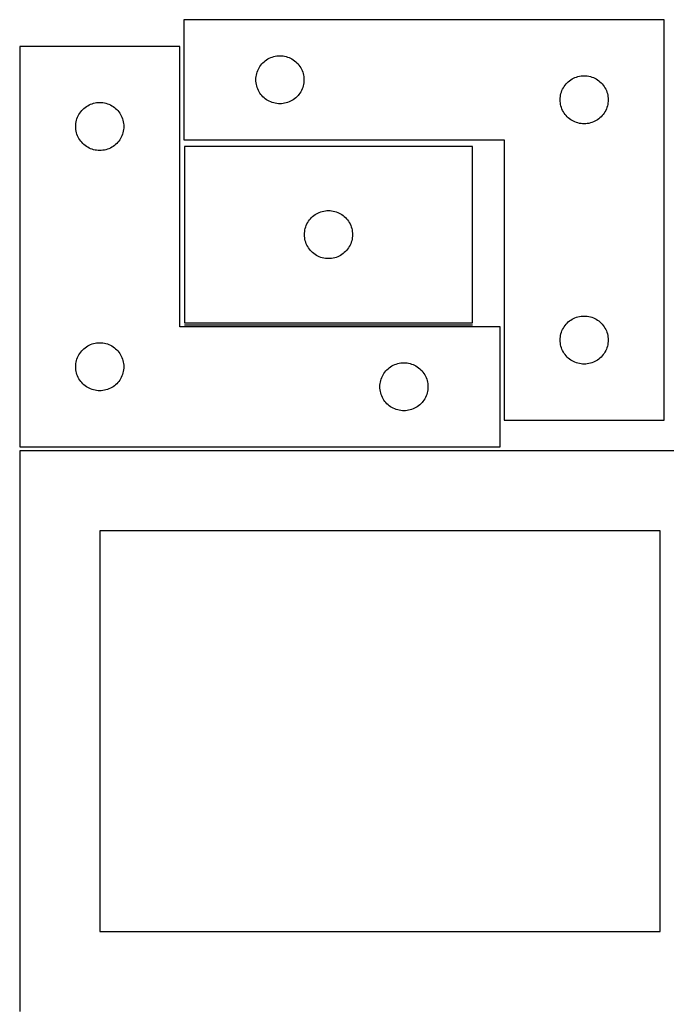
# Model space of a CAD drawing. Header units: millimetres. Extents: x 7 to 1243, y 7 to 2493.
# Tile 9 of 16: x 7 to 249, y 2124 to 2493. Entities that reach past the tile are written whole.
import ezdxf

# ---------------------------------------------------------------- set-up
doc = ezdxf.new("R2010")
doc.units = ezdxf.units.MM
doc.layers.add('COMMON', color=5, linetype='CONTINUOUS', true_color=0x0000ff)
doc.layers.add('CUT', color=7, linetype='CONTINUOUS', true_color=0x000000)

msp = doc.modelspace()

# ---------------------------------------------------------------- linework, layer by layer
at = {"layer": 'COMMON'}
msp.add_line((68.244719, 2379.001496), (176.244719, 2379.001496), dxfattribs=at)
at = {"layer": 'CUT'}
for p, q in [((248.051967, 2493.251988), (68.051967, 2493.251988)), ((68.051967, 2493.251988), (68.051967, 2448.251988)), ((248.051967, 2343.251988), (248.051967, 2493.251988)), ((66.520965, 2483.251496), (6.520965, 2483.251496)), ((6.520965, 2483.251496), (6.520965, 2333.251496)), ((66.520965, 2378.251496), (66.520965, 2483.251496)), ((99.051835, 2478.235215), (99.551967, 2478.546217)), ((99.551967, 2478.546217), (100.071369, 2478.823843)), ((100.071369, 2478.823843), (100.607817, 2479.066904)), ((100.607817, 2479.066904), (101.159012, 2479.274359)), ((101.159012, 2479.274359), (101.722596, 2479.44532)), ((101.722596, 2479.44532), (102.296155, 2479.579056)), ((102.296155, 2479.579056), (102.877232, 2479.674992)), ((102.877232, 2479.674992), (103.463339, 2479.732718)), ((103.463339, 2479.732718), (104.051967, 2479.751988)), ((104.051967, 2479.751988), (104.640596, 2479.732718)), ((104.640596, 2479.732718), (105.226703, 2479.674992)), ((105.226703, 2479.674992), (105.80778, 2479.579056)), ((105.80778, 2479.579056), (106.381339, 2479.44532)), ((106.381339, 2479.44532), (106.944923, 2479.274359)), ((106.944923, 2479.274359), (107.496118, 2479.066904)), ((107.496118, 2479.066904), (108.032566, 2478.823843)), ((108.032566, 2478.823843), (108.551967, 2478.546217)), ((108.551967, 2478.546217), (109.0521, 2478.235215)), ((95.980113, 2474.732586), (96.257739, 2475.251988)), ((96.257739, 2475.251988), (96.568741, 2475.75212)), ((96.568741, 2475.75212), (96.911787, 2476.230841)), ((96.911787, 2476.230841), (97.285409, 2476.6861)), ((97.285409, 2476.6861), (97.688006, 2477.115949)), ((97.688006, 2477.115949), (98.117855, 2477.518546)), ((98.117855, 2477.518546), (98.573115, 2477.892168)), ((98.573115, 2477.892168), (99.051835, 2478.235215)), ((109.0521, 2478.235215), (109.53082, 2477.892168)), ((109.53082, 2477.892168), (109.98608, 2477.518546)), ((109.98608, 2477.518546), (110.415928, 2477.115949)), ((110.415928, 2477.115949), (110.818526, 2476.6861)), ((110.818526, 2476.6861), (111.192147, 2476.230841)), ((111.192147, 2476.230841), (111.535194, 2475.75212)), ((111.535194, 2475.75212), (111.846196, 2475.251988)), ((111.846196, 2475.251988), (112.123822, 2474.732586)), ((95.051967, 2470.751988), (95.071237, 2471.340616)), ((95.071237, 2471.340616), (95.128964, 2471.926724)), ((95.128964, 2471.926724), (95.2249, 2472.507801)), ((95.2249, 2472.507801), (95.358635, 2473.081359)), ((95.358635, 2473.081359), (95.529596, 2473.644943)), ((95.529596, 2473.644943), (95.737052, 2474.196139)), ((95.737052, 2474.196139), (95.980113, 2474.732586)), ((112.123822, 2474.732586), (112.366883, 2474.196139)), ((112.366883, 2474.196139), (112.574339, 2473.644943)), ((112.574339, 2473.644943), (112.7453, 2473.081359)), ((112.7453, 2473.081359), (112.879035, 2472.507801)), ((112.879035, 2472.507801), (112.974971, 2471.926724)), ((112.974971, 2471.926724), (113.032698, 2471.340616)), ((113.032698, 2471.340616), (113.051967, 2470.751988)), ((213.551967, 2471.046217), (214.071369, 2471.323843)), ((214.071369, 2471.323843), (214.607817, 2471.566904)), ((214.607817, 2471.566904), (215.159012, 2471.774359)), ((215.159012, 2471.774359), (215.722596, 2471.94532)), ((215.722596, 2471.94532), (216.296155, 2472.079056)), ((216.296155, 2472.079056), (216.877232, 2472.174992)), ((216.877232, 2472.174992), (217.463339, 2472.232718)), ((217.463339, 2472.232718), (218.051967, 2472.251988)), ((218.051967, 2472.251988), (218.640596, 2472.232718)), ((218.640596, 2472.232718), (219.226703, 2472.174992)), ((219.226703, 2472.174992), (219.80778, 2472.079056)), ((219.80778, 2472.079056), (220.381339, 2471.94532)), ((220.381339, 2471.94532), (220.944923, 2471.774359)), ((220.944923, 2471.774359), (221.496118, 2471.566904)), ((221.496118, 2471.566904), (222.032566, 2471.323843)), ((222.032566, 2471.323843), (222.551967, 2471.046217)), ((95.071237, 2470.16336), (95.051967, 2470.751988)), ((95.128964, 2469.577252), (95.071237, 2470.16336)), ((95.2249, 2468.996175), (95.128964, 2469.577252)), ((95.358635, 2468.422617), (95.2249, 2468.996175)), ((95.529596, 2467.859033), (95.358635, 2468.422617)), ((95.737052, 2467.307837), (95.529596, 2467.859033)), ((112.574339, 2467.859033), (112.366883, 2467.307837)), ((112.7453, 2468.422617), (112.574339, 2467.859033)), ((112.879035, 2468.996175), (112.7453, 2468.422617)), ((112.974971, 2469.577252), (112.879035, 2468.996175)), ((113.032698, 2470.16336), (112.974971, 2469.577252)), ((113.051967, 2470.751988), (113.032698, 2470.16336)), ((209.980113, 2467.232586), (210.257739, 2467.751988)), ((210.257739, 2467.751988), (210.568741, 2468.25212)), ((210.568741, 2468.25212), (210.911787, 2468.730841)), ((210.911787, 2468.730841), (211.285409, 2469.1861)), ((211.285409, 2469.1861), (211.688006, 2469.615949)), ((211.688006, 2469.615949), (212.117855, 2470.018546)), ((212.117855, 2470.018546), (212.573115, 2470.392168)), ((212.573115, 2470.392168), (213.051835, 2470.735215)), ((213.051835, 2470.735215), (213.551967, 2471.046217)), ((222.551967, 2471.046217), (223.0521, 2470.735215)), ((223.0521, 2470.735215), (223.53082, 2470.392168)), ((223.53082, 2470.392168), (223.98608, 2470.018546)), ((223.98608, 2470.018546), (224.415928, 2469.615949)), ((224.415928, 2469.615949), (224.818526, 2469.1861)), ((224.818526, 2469.1861), (225.192147, 2468.730841)), ((225.192147, 2468.730841), (225.535194, 2468.25212)), ((225.535194, 2468.25212), (225.846196, 2467.751988)), ((225.846196, 2467.751988), (226.123822, 2467.232586)), ((95.980113, 2466.77139), (95.737052, 2467.307837)), ((96.257739, 2466.251988), (95.980113, 2466.77139)), ((96.568741, 2465.751856), (96.257739, 2466.251988)), ((96.911787, 2465.273135), (96.568741, 2465.751856)), ((97.285409, 2464.817876), (96.911787, 2465.273135)), ((97.688006, 2464.388027), (97.285409, 2464.817876)), ((98.117855, 2463.98543), (97.688006, 2464.388027)), ((98.573115, 2463.611808), (98.117855, 2463.98543)), ((109.98608, 2463.98543), (109.53082, 2463.611808)), ((110.415928, 2464.388027), (109.98608, 2463.98543)), ((110.818526, 2464.817876), (110.415928, 2464.388027)), ((111.192147, 2465.273135), (110.818526, 2464.817876)), ((111.535194, 2465.751856), (111.192147, 2465.273135)), ((111.846196, 2466.251988), (111.535194, 2465.751856)), ((112.123822, 2466.77139), (111.846196, 2466.251988)), ((112.366883, 2467.307837), (112.123822, 2466.77139)), ((209.051967, 2463.251988), (209.071237, 2463.840616)), ((209.071237, 2463.840616), (209.128964, 2464.426724)), ((209.128964, 2464.426724), (209.2249, 2465.007801)), ((209.2249, 2465.007801), (209.358635, 2465.581359)), ((209.358635, 2465.581359), (209.529596, 2466.144943)), ((209.529596, 2466.144943), (209.737052, 2466.696139)), ((209.737052, 2466.696139), (209.980113, 2467.232586)), ((226.123822, 2467.232586), (226.366883, 2466.696139)), ((226.366883, 2466.696139), (226.574339, 2466.144943)), ((226.574339, 2466.144943), (226.7453, 2465.581359)), ((226.7453, 2465.581359), (226.879035, 2465.007801)), ((226.879035, 2465.007801), (226.974971, 2464.426724)), ((226.974971, 2464.426724), (227.032698, 2463.840616)), ((227.032698, 2463.840616), (227.051967, 2463.251988)), ((30.586852, 2460.018054), (31.042112, 2460.391676)), ((31.042112, 2460.391676), (31.520833, 2460.734723)), ((31.520833, 2460.734723), (32.020965, 2461.045725)), ((32.020965, 2461.045725), (32.540366, 2461.323351)), ((32.540366, 2461.323351), (33.076814, 2461.566412)), ((33.076814, 2461.566412), (33.628009, 2461.773867)), ((33.628009, 2461.773867), (34.191593, 2461.944829)), ((34.191593, 2461.944829), (34.765152, 2462.078564)), ((34.765152, 2462.078564), (35.346229, 2462.1745)), ((35.346229, 2462.1745), (35.932336, 2462.232227)), ((35.932336, 2462.232227), (36.520965, 2462.251496)), ((36.520965, 2462.251496), (37.109593, 2462.232227)), ((37.109593, 2462.232227), (37.6957, 2462.1745)), ((37.6957, 2462.1745), (38.276778, 2462.078564)), ((38.276778, 2462.078564), (38.850336, 2461.944829)), ((38.850336, 2461.944829), (39.41392, 2461.773867)), ((39.41392, 2461.773867), (39.965116, 2461.566412)), ((39.965116, 2461.566412), (40.501563, 2461.323351)), ((40.501563, 2461.323351), (41.020965, 2461.045725)), ((41.020965, 2461.045725), (41.521097, 2460.734723)), ((41.521097, 2460.734723), (41.999817, 2460.391676)), ((41.999817, 2460.391676), (42.455077, 2460.018054)), ((99.051835, 2463.268762), (98.573115, 2463.611808)), ((99.551967, 2462.957759), (99.051835, 2463.268762)), ((100.071369, 2462.680133), (99.551967, 2462.957759)), ((100.607817, 2462.437072), (100.071369, 2462.680133)), ((101.159012, 2462.229617), (100.607817, 2462.437072)), ((101.722596, 2462.058656), (101.159012, 2462.229617)), ((102.296155, 2461.924921), (101.722596, 2462.058656)), ((102.877232, 2461.828984), (102.296155, 2461.924921)), ((103.463339, 2461.771258), (102.877232, 2461.828984)), ((104.051967, 2461.751988), (103.463339, 2461.771258)), ((104.640596, 2461.771258), (104.051967, 2461.751988)), ((105.226703, 2461.828984), (104.640596, 2461.771258)), ((105.80778, 2461.924921), (105.226703, 2461.828984)), ((106.381339, 2462.058656), (105.80778, 2461.924921)), ((106.944923, 2462.229617), (106.381339, 2462.058656)), ((107.496118, 2462.437072), (106.944923, 2462.229617)), ((108.032566, 2462.680133), (107.496118, 2462.437072)), ((108.551967, 2462.957759), (108.032566, 2462.680133)), ((109.0521, 2463.268762), (108.551967, 2462.957759)), ((109.53082, 2463.611808), (109.0521, 2463.268762)), ((209.071237, 2462.66336), (209.051967, 2463.251988)), ((209.128964, 2462.077252), (209.071237, 2462.66336)), ((209.2249, 2461.496175), (209.128964, 2462.077252)), ((209.358635, 2460.922617), (209.2249, 2461.496175)), ((209.529596, 2460.359033), (209.358635, 2460.922617)), ((209.737052, 2459.807837), (209.529596, 2460.359033)), ((226.574339, 2460.359033), (226.366883, 2459.807837)), ((226.7453, 2460.922617), (226.574339, 2460.359033)), ((226.879035, 2461.496175), (226.7453, 2460.922617)), ((226.974971, 2462.077252), (226.879035, 2461.496175)), ((227.032698, 2462.66336), (226.974971, 2462.077252)), ((227.051967, 2463.251988), (227.032698, 2462.66336)), ((27.998593, 2456.144451), (28.206049, 2456.695647)), ((28.206049, 2456.695647), (28.44911, 2457.232094)), ((28.44911, 2457.232094), (28.726736, 2457.751496)), ((28.726736, 2457.751496), (29.037738, 2458.251628)), ((29.037738, 2458.251628), (29.380785, 2458.730349)), ((29.380785, 2458.730349), (29.754406, 2459.185609)), ((29.754406, 2459.185609), (30.157004, 2459.615457)), ((30.157004, 2459.615457), (30.586852, 2460.018054)), ((42.455077, 2460.018054), (42.884926, 2459.615457)), ((42.884926, 2459.615457), (43.287523, 2459.185609)), ((43.287523, 2459.185609), (43.661145, 2458.730349)), ((43.661145, 2458.730349), (44.004191, 2458.251628)), ((44.004191, 2458.251628), (44.315193, 2457.751496)), ((44.315193, 2457.751496), (44.592819, 2457.232094)), ((44.592819, 2457.232094), (44.83588, 2456.695647)), ((44.83588, 2456.695647), (45.043336, 2456.144451)), ((209.980113, 2459.27139), (209.737052, 2459.807837)), ((210.257739, 2458.751988), (209.980113, 2459.27139)), ((210.568741, 2458.251856), (210.257739, 2458.751988)), ((210.911787, 2457.773135), (210.568741, 2458.251856)), ((211.285409, 2457.317876), (210.911787, 2457.773135)), ((211.688006, 2456.888027), (211.285409, 2457.317876)), ((212.117855, 2456.48543), (211.688006, 2456.888027)), ((212.573115, 2456.111808), (212.117855, 2456.48543)), ((223.98608, 2456.48543), (223.53082, 2456.111808)), ((224.415928, 2456.888027), (223.98608, 2456.48543)), ((224.818526, 2457.317876), (224.415928, 2456.888027)), ((225.192147, 2457.773135), (224.818526, 2457.317876)), ((225.535194, 2458.251856), (225.192147, 2457.773135)), ((225.846196, 2458.751988), (225.535194, 2458.251856)), ((226.123822, 2459.27139), (225.846196, 2458.751988)), ((226.366883, 2459.807837), (226.123822, 2459.27139)), ((27.520965, 2453.251496), (27.540234, 2453.840124)), ((27.540234, 2452.662868), (27.520965, 2453.251496)), ((27.540234, 2453.840124), (27.597961, 2454.426232)), ((27.597961, 2454.426232), (27.693897, 2455.007309)), ((27.693897, 2455.007309), (27.827632, 2455.580868)), ((27.827632, 2455.580868), (27.998593, 2456.144451)), ((45.043336, 2456.144451), (45.214297, 2455.580868)), ((45.214297, 2455.580868), (45.348032, 2455.007309)), ((45.348032, 2455.007309), (45.443968, 2454.426232)), ((45.443968, 2454.426232), (45.501695, 2453.840124)), ((45.501695, 2453.840124), (45.520965, 2453.251496)), ((45.520965, 2453.251496), (45.501695, 2452.662868)), ((213.051835, 2455.768762), (212.573115, 2456.111808)), ((213.551967, 2455.457759), (213.051835, 2455.768762)), ((214.071369, 2455.180133), (213.551967, 2455.457759)), ((214.607817, 2454.937072), (214.071369, 2455.180133)), ((215.159012, 2454.729617), (214.607817, 2454.937072)), ((215.722596, 2454.558656), (215.159012, 2454.729617)), ((216.296155, 2454.424921), (215.722596, 2454.558656)), ((216.877232, 2454.328984), (216.296155, 2454.424921)), ((217.463339, 2454.271258), (216.877232, 2454.328984)), ((218.051967, 2454.251988), (217.463339, 2454.271258)), ((218.640596, 2454.271258), (218.051967, 2454.251988)), ((219.226703, 2454.328984), (218.640596, 2454.271258)), ((219.80778, 2454.424921), (219.226703, 2454.328984)), ((220.381339, 2454.558656), (219.80778, 2454.424921)), ((220.944923, 2454.729617), (220.381339, 2454.558656)), ((221.496118, 2454.937072), (220.944923, 2454.729617)), ((222.032566, 2455.180133), (221.496118, 2454.937072)), ((222.551967, 2455.457759), (222.032566, 2455.180133)), ((223.0521, 2455.768762), (222.551967, 2455.457759)), ((223.53082, 2456.111808), (223.0521, 2455.768762)), ((27.597961, 2452.07676), (27.540234, 2452.662868)), ((27.693897, 2451.495683), (27.597961, 2452.07676)), ((27.827632, 2450.922125), (27.693897, 2451.495683)), ((27.998593, 2450.358541), (27.827632, 2450.922125)), ((28.206049, 2449.807345), (27.998593, 2450.358541)), ((28.44911, 2449.270898), (28.206049, 2449.807345)), ((28.726736, 2448.751496), (28.44911, 2449.270898)), ((44.592819, 2449.270898), (44.315193, 2448.751496)), ((44.83588, 2449.807345), (44.592819, 2449.270898)), ((45.043336, 2450.358541), (44.83588, 2449.807345)), ((45.214297, 2450.922125), (45.043336, 2450.358541)), ((45.348032, 2451.495683), (45.214297, 2450.922125)), ((45.443968, 2452.07676), (45.348032, 2451.495683)), ((45.501695, 2452.662868), (45.443968, 2452.07676)), ((29.037738, 2448.251364), (28.726736, 2448.751496)), ((29.380785, 2447.772643), (29.037738, 2448.251364)), ((29.754406, 2447.317384), (29.380785, 2447.772643)), ((30.157004, 2446.887535), (29.754406, 2447.317384)), ((30.586852, 2446.484938), (30.157004, 2446.887535)), ((31.042112, 2446.111316), (30.586852, 2446.484938)), ((31.520833, 2445.76827), (31.042112, 2446.111316)), ((32.020965, 2445.457268), (31.520833, 2445.76827)), ((32.540366, 2445.179642), (32.020965, 2445.457268)), ((41.020965, 2445.457268), (40.501563, 2445.179642)), ((41.521097, 2445.76827), (41.020965, 2445.457268)), ((41.999817, 2446.111316), (41.521097, 2445.76827)), ((42.455077, 2446.484938), (41.999817, 2446.111316)), ((42.884926, 2446.887535), (42.455077, 2446.484938)), ((43.287523, 2447.317384), (42.884926, 2446.887535)), ((43.661145, 2447.772643), (43.287523, 2447.317384)), ((44.004191, 2448.251364), (43.661145, 2447.772643)), ((44.315193, 2448.751496), (44.004191, 2448.251364)), ((68.051967, 2448.251988), (188.051967, 2448.251988)), ((176.244719, 2445.751497), (68.244719, 2445.751497)), ((68.244719, 2445.751497), (68.244719, 2379.751497)), ((176.244719, 2379.751497), (176.244719, 2445.751497)), ((188.051967, 2448.251988), (188.051967, 2343.251988)), ((33.076814, 2444.93658), (32.540366, 2445.179642)), ((33.628009, 2444.729125), (33.076814, 2444.93658)), ((34.191593, 2444.558164), (33.628009, 2444.729125)), ((34.765152, 2444.424429), (34.191593, 2444.558164)), ((35.346229, 2444.328492), (34.765152, 2444.424429)), ((35.932336, 2444.270766), (35.346229, 2444.328492)), ((36.520965, 2444.251496), (35.932336, 2444.270766)), ((37.109593, 2444.270766), (36.520965, 2444.251496)), ((37.6957, 2444.328492), (37.109593, 2444.270766)), ((38.276778, 2444.424429), (37.6957, 2444.328492)), ((38.850336, 2444.558164), (38.276778, 2444.424429)), ((39.41392, 2444.729125), (38.850336, 2444.558164)), ((39.965116, 2444.93658), (39.41392, 2444.729125)), ((40.501563, 2445.179642), (39.965116, 2444.93658)), ((116.310607, 2419.518055), (116.765866, 2419.891677)), ((116.765866, 2419.891677), (117.244587, 2420.234724)), ((117.244587, 2420.234724), (117.744719, 2420.545726)), ((117.744719, 2420.545726), (118.264121, 2420.823352)), ((118.264121, 2420.823352), (118.800568, 2421.066413)), ((118.800568, 2421.066413), (119.351764, 2421.273868)), ((119.351764, 2421.273868), (119.915348, 2421.44483)), ((119.915348, 2421.44483), (120.488906, 2421.578565)), ((120.488906, 2421.578565), (121.069984, 2421.674501)), ((121.069984, 2421.674501), (121.656091, 2421.732228)), ((121.656091, 2421.732228), (122.244719, 2421.751497)), ((122.244719, 2421.751497), (122.833347, 2421.732228)), ((122.833347, 2421.732228), (123.419455, 2421.674501)), ((123.419455, 2421.674501), (124.000532, 2421.578565)), ((124.000532, 2421.578565), (124.574091, 2421.44483)), ((124.574091, 2421.44483), (125.137674, 2421.273868)), ((125.137674, 2421.273868), (125.68887, 2421.066413)), ((125.68887, 2421.066413), (126.225317, 2420.823352)), ((126.225317, 2420.823352), (126.744719, 2420.545726)), ((126.744719, 2420.545726), (127.244851, 2420.234724)), ((127.244851, 2420.234724), (127.723572, 2419.891677)), ((127.723572, 2419.891677), (128.178832, 2419.518055)), ((113.722348, 2415.644452), (113.929803, 2416.195648)), ((113.929803, 2416.195648), (114.172865, 2416.732095)), ((114.172865, 2416.732095), (114.450491, 2417.251497)), ((114.450491, 2417.251497), (114.761493, 2417.751629)), ((114.761493, 2417.751629), (115.104539, 2418.23035)), ((115.104539, 2418.23035), (115.478161, 2418.68561)), ((115.478161, 2418.68561), (115.880758, 2419.115458)), ((115.880758, 2419.115458), (116.310607, 2419.518055)), ((128.178832, 2419.518055), (128.60868, 2419.115458)), ((128.60868, 2419.115458), (129.011278, 2418.68561)), ((129.011278, 2418.68561), (129.384899, 2418.23035)), ((129.384899, 2418.23035), (129.727946, 2417.751629)), ((129.727946, 2417.751629), (130.038948, 2417.251497)), ((130.038948, 2417.251497), (130.316574, 2416.732095)), ((130.316574, 2416.732095), (130.559635, 2416.195648)), ((130.559635, 2416.195648), (130.76709, 2415.644452)), ((113.244719, 2412.751497), (113.263989, 2413.340125)), ((113.263989, 2412.162869), (113.244719, 2412.751497)), ((113.263989, 2413.340125), (113.321715, 2413.926233)), ((113.321715, 2411.576761), (113.263989, 2412.162869)), ((113.321715, 2413.926233), (113.417652, 2414.50731)), ((113.417652, 2414.50731), (113.551387, 2415.080869)), ((113.551387, 2415.080869), (113.722348, 2415.644452)), ((130.76709, 2415.644452), (130.938052, 2415.080869)), ((130.938052, 2415.080869), (131.071787, 2414.50731)), ((131.071787, 2414.50731), (131.167723, 2413.926233)), ((131.167723, 2413.926233), (131.22545, 2413.340125)), ((131.22545, 2412.162869), (131.167723, 2411.576761)), ((131.22545, 2413.340125), (131.244719, 2412.751497)), ((131.244719, 2412.751497), (131.22545, 2412.162869)), ((113.417652, 2410.995684), (113.321715, 2411.576761)), ((113.551387, 2410.422126), (113.417652, 2410.995684)), ((113.722348, 2409.858542), (113.551387, 2410.422126)), ((113.929803, 2409.307346), (113.722348, 2409.858542)), ((114.172865, 2408.770899), (113.929803, 2409.307346)), ((114.450491, 2408.251497), (114.172865, 2408.770899)), ((130.316574, 2408.770899), (130.038948, 2408.251497)), ((130.559635, 2409.307346), (130.316574, 2408.770899)), ((130.76709, 2409.858542), (130.559635, 2409.307346)), ((130.938052, 2410.422126), (130.76709, 2409.858542)), ((131.071787, 2410.995684), (130.938052, 2410.422126)), ((131.167723, 2411.576761), (131.071787, 2410.995684)), ((114.761493, 2407.751365), (114.450491, 2408.251497)), ((115.104539, 2407.272644), (114.761493, 2407.751365)), ((115.478161, 2406.817385), (115.104539, 2407.272644)), ((115.880758, 2406.387536), (115.478161, 2406.817385)), ((116.310607, 2405.984939), (115.880758, 2406.387536)), ((116.765866, 2405.611317), (116.310607, 2405.984939)), ((117.244587, 2405.268271), (116.765866, 2405.611317)), ((117.744719, 2404.957269), (117.244587, 2405.268271)), ((118.264121, 2404.679643), (117.744719, 2404.957269)), ((126.744719, 2404.957269), (126.225317, 2404.679643)), ((127.244851, 2405.268271), (126.744719, 2404.957269)), ((127.723572, 2405.611317), (127.244851, 2405.268271)), ((128.178832, 2405.984939), (127.723572, 2405.611317)), ((128.60868, 2406.387536), (128.178832, 2405.984939)), ((129.011278, 2406.817385), (128.60868, 2406.387536)), ((129.384899, 2407.272644), (129.011278, 2406.817385)), ((129.727946, 2407.751365), (129.384899, 2407.272644)), ((130.038948, 2408.251497), (129.727946, 2407.751365)), ((118.800568, 2404.436581), (118.264121, 2404.679643)), ((119.351764, 2404.229126), (118.800568, 2404.436581)), ((119.915348, 2404.058165), (119.351764, 2404.229126)), ((120.488906, 2403.92443), (119.915348, 2404.058165)), ((121.069984, 2403.828493), (120.488906, 2403.92443)), ((121.656091, 2403.770767), (121.069984, 2403.828493)), ((122.244719, 2403.751497), (121.656091, 2403.770767)), ((122.833347, 2403.770767), (122.244719, 2403.751497)), ((123.419455, 2403.828493), (122.833347, 2403.770767)), ((124.000532, 2403.92443), (123.419455, 2403.828493)), ((124.574091, 2404.058165), (124.000532, 2403.92443)), ((125.137674, 2404.229126), (124.574091, 2404.058165)), ((125.68887, 2404.436581), (125.137674, 2404.229126)), ((126.225317, 2404.679643), (125.68887, 2404.436581)), ((68.244719, 2379.751497), (176.244719, 2379.751497)), ((210.911787, 2378.730841), (211.285409, 2379.1861)), ((211.285409, 2379.1861), (211.688006, 2379.615949)), ((211.688006, 2379.615949), (212.117855, 2380.018546)), ((212.117855, 2380.018546), (212.573115, 2380.392168)), ((212.573115, 2380.392168), (213.051835, 2380.735215)), ((213.051835, 2380.735215), (213.551967, 2381.046217)), ((213.551967, 2381.046217), (214.071369, 2381.323843)), ((214.071369, 2381.323843), (214.607817, 2381.566904)), ((214.607817, 2381.566904), (215.159012, 2381.774359)), ((215.159012, 2381.774359), (215.722596, 2381.94532)), ((215.722596, 2381.94532), (216.296155, 2382.079056)), ((216.296155, 2382.079056), (216.877232, 2382.174992)), ((216.877232, 2382.174992), (217.463339, 2382.232718)), ((217.463339, 2382.232718), (218.051967, 2382.251988)), ((218.051967, 2382.251988), (218.640596, 2382.232718)), ((218.640596, 2382.232718), (219.226703, 2382.174992)), ((219.226703, 2382.174992), (219.80778, 2382.079056)), ((219.80778, 2382.079056), (220.381339, 2381.94532)), ((220.381339, 2381.94532), (220.944923, 2381.774359)), ((220.944923, 2381.774359), (221.496118, 2381.566904)), ((221.496118, 2381.566904), (222.032566, 2381.323843)), ((222.032566, 2381.323843), (222.551967, 2381.046217)), ((222.551967, 2381.046217), (223.0521, 2380.735215)), ((223.0521, 2380.735215), (223.53082, 2380.392168)), ((223.53082, 2380.392168), (223.98608, 2380.018546)), ((223.98608, 2380.018546), (224.415928, 2379.615949)), ((224.415928, 2379.615949), (224.818526, 2379.1861)), ((224.818526, 2379.1861), (225.192147, 2378.730841)), ((186.520965, 2378.251496), (66.520965, 2378.251496)), ((186.520965, 2333.251496), (186.520965, 2378.251496)), ((209.2249, 2375.007801), (209.358635, 2375.581359)), ((209.358635, 2375.581359), (209.529596, 2376.144943)), ((209.529596, 2376.144943), (209.737052, 2376.696139)), ((209.737052, 2376.696139), (209.980113, 2377.232586)), ((209.980113, 2377.232586), (210.257739, 2377.751988)), ((210.257739, 2377.751988), (210.568741, 2378.25212)), ((210.568741, 2378.25212), (210.911787, 2378.730841)), ((225.192147, 2378.730841), (225.535194, 2378.25212)), ((225.535194, 2378.25212), (225.846196, 2377.751988)), ((225.846196, 2377.751988), (226.123822, 2377.232586)), ((226.123822, 2377.232586), (226.366883, 2376.696139)), ((226.366883, 2376.696139), (226.574339, 2376.144943)), ((226.574339, 2376.144943), (226.7453, 2375.581359)), ((226.7453, 2375.581359), (226.879035, 2375.007801)), ((33.076814, 2371.566412), (33.628009, 2371.773867)), ((33.628009, 2371.773867), (34.191593, 2371.944829)), ((34.191593, 2371.944829), (34.765152, 2372.078564)), ((34.765152, 2372.078564), (35.346229, 2372.1745)), ((35.346229, 2372.1745), (35.932336, 2372.232227)), ((35.932336, 2372.232227), (36.520965, 2372.251496)), ((36.520965, 2372.251496), (37.109593, 2372.232227)), ((37.109593, 2372.232227), (37.6957, 2372.1745)), ((37.6957, 2372.1745), (38.276778, 2372.078564)), ((38.276778, 2372.078564), (38.850336, 2371.944829)), ((38.850336, 2371.944829), (39.41392, 2371.773867)), ((39.41392, 2371.773867), (39.965116, 2371.566412)), ((209.051967, 2373.251988), (209.071237, 2373.840616)), ((209.071237, 2372.66336), (209.051967, 2373.251988)), ((209.071237, 2373.840616), (209.128964, 2374.426724)), ((209.128964, 2372.077252), (209.071237, 2372.66336)), ((209.128964, 2374.426724), (209.2249, 2375.007801)), ((209.2249, 2371.496175), (209.128964, 2372.077252)), ((226.879035, 2375.007801), (226.974971, 2374.426724)), ((226.974971, 2372.077252), (226.879035, 2371.496175)), ((226.974971, 2374.426724), (227.032698, 2373.840616)), ((227.032698, 2372.66336), (226.974971, 2372.077252)), ((227.032698, 2373.840616), (227.051967, 2373.251988)), ((227.051967, 2373.251988), (227.032698, 2372.66336)), ((28.726736, 2367.751496), (29.037738, 2368.251628)), ((29.037738, 2368.251628), (29.380785, 2368.730349)), ((29.380785, 2368.730349), (29.754406, 2369.185609)), ((29.754406, 2369.185609), (30.157004, 2369.615457)), ((30.157004, 2369.615457), (30.586852, 2370.018054)), ((30.586852, 2370.018054), (31.042112, 2370.391676)), ((31.042112, 2370.391676), (31.520833, 2370.734723)), ((31.520833, 2370.734723), (32.020965, 2371.045725)), ((32.020965, 2371.045725), (32.540366, 2371.323351)), ((32.540366, 2371.323351), (33.076814, 2371.566412)), ((39.965116, 2371.566412), (40.501563, 2371.323351)), ((40.501563, 2371.323351), (41.020965, 2371.045725)), ((41.020965, 2371.045725), (41.521097, 2370.734723)), ((41.521097, 2370.734723), (41.999817, 2370.391676)), ((41.999817, 2370.391676), (42.455077, 2370.018054)), ((42.455077, 2370.018054), (42.884926, 2369.615457)), ((42.884926, 2369.615457), (43.287523, 2369.185609)), ((43.287523, 2369.185609), (43.661145, 2368.730349)), ((43.661145, 2368.730349), (44.004191, 2368.251628)), ((44.004191, 2368.251628), (44.315193, 2367.751496)), ((209.358635, 2370.922617), (209.2249, 2371.496175)), ((209.529596, 2370.359033), (209.358635, 2370.922617)), ((209.737052, 2369.807837), (209.529596, 2370.359033)), ((209.980113, 2369.27139), (209.737052, 2369.807837)), ((210.257739, 2368.751988), (209.980113, 2369.27139)), ((210.568741, 2368.251856), (210.257739, 2368.751988)), ((210.911787, 2367.773135), (210.568741, 2368.251856)), ((225.535194, 2368.251856), (225.192147, 2367.773135)), ((225.846196, 2368.751988), (225.535194, 2368.251856)), ((226.123822, 2369.27139), (225.846196, 2368.751988)), ((226.366883, 2369.807837), (226.123822, 2369.27139)), ((226.574339, 2370.359033), (226.366883, 2369.807837)), ((226.7453, 2370.922617), (226.574339, 2370.359033)), ((226.879035, 2371.496175), (226.7453, 2370.922617)), ((27.540234, 2363.840124), (27.597961, 2364.426232)), ((27.597961, 2364.426232), (27.693897, 2365.007309)), ((27.693897, 2365.007309), (27.827632, 2365.580868)), ((27.827632, 2365.580868), (27.998593, 2366.144451)), ((27.998593, 2366.144451), (28.206049, 2366.695647)), ((28.206049, 2366.695647), (28.44911, 2367.232094)), ((28.44911, 2367.232094), (28.726736, 2367.751496)), ((44.315193, 2367.751496), (44.592819, 2367.232094)), ((44.592819, 2367.232094), (44.83588, 2366.695647)), ((44.83588, 2366.695647), (45.043336, 2366.144451)), ((45.043336, 2366.144451), (45.214297, 2365.580868)), ((45.214297, 2365.580868), (45.348032, 2365.007309)), ((45.348032, 2365.007309), (45.443968, 2364.426232)), ((45.443968, 2364.426232), (45.501695, 2363.840124)), ((147.076814, 2364.066412), (147.628009, 2364.273867)), ((147.628009, 2364.273867), (148.191593, 2364.444829)), ((148.191593, 2364.444829), (148.765152, 2364.578564)), ((148.765152, 2364.578564), (149.346229, 2364.6745)), ((149.346229, 2364.6745), (149.932336, 2364.732227)), ((149.932336, 2364.732227), (150.520965, 2364.751496)), ((150.520965, 2364.751496), (151.109593, 2364.732227)), ((151.109593, 2364.732227), (151.6957, 2364.6745)), ((151.6957, 2364.6745), (152.276778, 2364.578564)), ((152.276778, 2364.578564), (152.850336, 2364.444829)), ((152.850336, 2364.444829), (153.41392, 2364.273867)), ((153.41392, 2364.273867), (153.965116, 2364.066412)), ((211.285409, 2367.317876), (210.911787, 2367.773135)), ((211.688006, 2366.888027), (211.285409, 2367.317876)), ((212.117855, 2366.48543), (211.688006, 2366.888027)), ((212.573115, 2366.111808), (212.117855, 2366.48543)), ((213.051835, 2365.768762), (212.573115, 2366.111808)), ((213.551967, 2365.457759), (213.051835, 2365.768762)), ((214.071369, 2365.180133), (213.551967, 2365.457759)), ((214.607817, 2364.937072), (214.071369, 2365.180133)), ((215.159012, 2364.729617), (214.607817, 2364.937072)), ((215.722596, 2364.558656), (215.159012, 2364.729617)), ((216.296155, 2364.424921), (215.722596, 2364.558656)), ((216.877232, 2364.328984), (216.296155, 2364.424921)), ((217.463339, 2364.271258), (216.877232, 2364.328984)), ((218.051967, 2364.251988), (217.463339, 2364.271258)), ((218.640596, 2364.271258), (218.051967, 2364.251988)), ((219.226703, 2364.328984), (218.640596, 2364.271258)), ((219.80778, 2364.424921), (219.226703, 2364.328984)), ((220.381339, 2364.558656), (219.80778, 2364.424921)), ((220.944923, 2364.729617), (220.381339, 2364.558656)), ((221.496118, 2364.937072), (220.944923, 2364.729617)), ((222.032566, 2365.180133), (221.496118, 2364.937072)), ((222.551967, 2365.457759), (222.032566, 2365.180133)), ((223.0521, 2365.768762), (222.551967, 2365.457759)), ((223.53082, 2366.111808), (223.0521, 2365.768762)), ((223.98608, 2366.48543), (223.53082, 2366.111808)), ((224.415928, 2366.888027), (223.98608, 2366.48543)), ((224.818526, 2367.317876), (224.415928, 2366.888027)), ((225.192147, 2367.773135), (224.818526, 2367.317876)), ((27.520965, 2363.251496), (27.540234, 2363.840124)), ((27.540234, 2362.662868), (27.520965, 2363.251496)), ((27.597961, 2362.07676), (27.540234, 2362.662868)), ((27.693897, 2361.495683), (27.597961, 2362.07676)), ((27.827632, 2360.922125), (27.693897, 2361.495683)), ((27.998593, 2360.358541), (27.827632, 2360.922125)), ((45.214297, 2360.922125), (45.043336, 2360.358541)), ((45.348032, 2361.495683), (45.214297, 2360.922125)), ((45.443968, 2362.07676), (45.348032, 2361.495683)), ((45.501695, 2362.662868), (45.443968, 2362.07676)), ((45.501695, 2363.840124), (45.520965, 2363.251496)), ((45.520965, 2363.251496), (45.501695, 2362.662868)), ((142.726736, 2360.251496), (143.037738, 2360.751628)), ((143.037738, 2360.751628), (143.380785, 2361.230349)), ((143.380785, 2361.230349), (143.754406, 2361.685609)), ((143.754406, 2361.685609), (144.157004, 2362.115457)), ((144.157004, 2362.115457), (144.586852, 2362.518054)), ((144.586852, 2362.518054), (145.042112, 2362.891676)), ((145.042112, 2362.891676), (145.520833, 2363.234723)), ((145.520833, 2363.234723), (146.020965, 2363.545725)), ((146.020965, 2363.545725), (146.540366, 2363.823351)), ((146.540366, 2363.823351), (147.076814, 2364.066412)), ((153.965116, 2364.066412), (154.501563, 2363.823351)), ((154.501563, 2363.823351), (155.020965, 2363.545725)), ((155.020965, 2363.545725), (155.521097, 2363.234723)), ((155.521097, 2363.234723), (155.999817, 2362.891676)), ((155.999817, 2362.891676), (156.455077, 2362.518054)), ((156.455077, 2362.518054), (156.884926, 2362.115457)), ((156.884926, 2362.115457), (157.287523, 2361.685609)), ((157.287523, 2361.685609), (157.661145, 2361.230349)), ((157.661145, 2361.230349), (158.004191, 2360.751628)), ((158.004191, 2360.751628), (158.315193, 2360.251496)), ((28.206049, 2359.807345), (27.998593, 2360.358541)), ((28.44911, 2359.270898), (28.206049, 2359.807345)), ((28.726736, 2358.751496), (28.44911, 2359.270898)), ((29.037738, 2358.251364), (28.726736, 2358.751496)), ((29.380785, 2357.772643), (29.037738, 2358.251364)), ((29.754406, 2357.317384), (29.380785, 2357.772643)), ((30.157004, 2356.887535), (29.754406, 2357.317384)), ((30.586852, 2356.484938), (30.157004, 2356.887535)), ((42.884926, 2356.887535), (42.455077, 2356.484938)), ((43.287523, 2357.317384), (42.884926, 2356.887535)), ((43.661145, 2357.772643), (43.287523, 2357.317384)), ((44.004191, 2358.251364), (43.661145, 2357.772643)), ((44.315193, 2358.751496), (44.004191, 2358.251364)), ((44.592819, 2359.270898), (44.315193, 2358.751496)), ((44.83588, 2359.807345), (44.592819, 2359.270898)), ((45.043336, 2360.358541), (44.83588, 2359.807345)), ((141.540234, 2356.340124), (141.597961, 2356.926232)), ((141.597961, 2356.926232), (141.693897, 2357.507309)), ((141.693897, 2357.507309), (141.827632, 2358.080868)), ((141.827632, 2358.080868), (141.998593, 2358.644451)), ((141.998593, 2358.644451), (142.206049, 2359.195647)), ((142.206049, 2359.195647), (142.44911, 2359.732094)), ((142.44911, 2359.732094), (142.726736, 2360.251496)), ((158.315193, 2360.251496), (158.592819, 2359.732094)), ((158.592819, 2359.732094), (158.83588, 2359.195647)), ((158.83588, 2359.195647), (159.043336, 2358.644451)), ((159.043336, 2358.644451), (159.214297, 2358.080868)), ((159.214297, 2358.080868), (159.348032, 2357.507309)), ((159.348032, 2357.507309), (159.443968, 2356.926232)), ((159.443968, 2356.926232), (159.501695, 2356.340124)), ((31.042112, 2356.111316), (30.586852, 2356.484938)), ((31.520833, 2355.76827), (31.042112, 2356.111316)), ((32.020965, 2355.457268), (31.520833, 2355.76827)), ((32.540366, 2355.179642), (32.020965, 2355.457268)), ((33.076814, 2354.93658), (32.540366, 2355.179642)), ((33.628009, 2354.729125), (33.076814, 2354.93658)), ((34.191593, 2354.558164), (33.628009, 2354.729125)), ((34.765152, 2354.424429), (34.191593, 2354.558164)), ((35.346229, 2354.328492), (34.765152, 2354.424429)), ((35.932336, 2354.270766), (35.346229, 2354.328492)), ((36.520965, 2354.251496), (35.932336, 2354.270766)), ((37.109593, 2354.270766), (36.520965, 2354.251496)), ((37.6957, 2354.328492), (37.109593, 2354.270766)), ((38.276778, 2354.424429), (37.6957, 2354.328492)), ((38.850336, 2354.558164), (38.276778, 2354.424429)), ((39.41392, 2354.729125), (38.850336, 2354.558164)), ((39.965116, 2354.93658), (39.41392, 2354.729125)), ((40.501563, 2355.179642), (39.965116, 2354.93658)), ((41.020965, 2355.457268), (40.501563, 2355.179642)), ((41.521097, 2355.76827), (41.020965, 2355.457268)), ((41.999817, 2356.111316), (41.521097, 2355.76827)), ((42.455077, 2356.484938), (41.999817, 2356.111316)), ((141.520965, 2355.751496), (141.540234, 2356.340124)), ((141.540234, 2355.162868), (141.520965, 2355.751496)), ((141.597961, 2354.57676), (141.540234, 2355.162868)), ((141.693897, 2353.995683), (141.597961, 2354.57676)), ((141.827632, 2353.422125), (141.693897, 2353.995683)), ((141.998593, 2352.858541), (141.827632, 2353.422125)), ((159.214297, 2353.422125), (159.043336, 2352.858541)), ((159.348032, 2353.995683), (159.214297, 2353.422125)), ((159.443968, 2354.57676), (159.348032, 2353.995683)), ((159.501695, 2355.162868), (159.443968, 2354.57676)), ((159.501695, 2356.340124), (159.520965, 2355.751496)), ((159.520965, 2355.751496), (159.501695, 2355.162868)), ((142.206049, 2352.307345), (141.998593, 2352.858541)), ((142.44911, 2351.770898), (142.206049, 2352.307345)), ((142.726736, 2351.251496), (142.44911, 2351.770898)), ((143.037738, 2350.751364), (142.726736, 2351.251496)), ((143.380785, 2350.272643), (143.037738, 2350.751364)), ((143.754406, 2349.817384), (143.380785, 2350.272643)), ((144.157004, 2349.387535), (143.754406, 2349.817384)), ((157.287523, 2349.817384), (156.884926, 2349.387535)), ((157.661145, 2350.272643), (157.287523, 2349.817384)), ((158.004191, 2350.751364), (157.661145, 2350.272643)), ((158.315193, 2351.251496), (158.004191, 2350.751364)), ((158.592819, 2351.770898), (158.315193, 2351.251496)), ((158.83588, 2352.307345), (158.592819, 2351.770898)), ((159.043336, 2352.858541), (158.83588, 2352.307345)), ((144.586852, 2348.984938), (144.157004, 2349.387535)), ((145.042112, 2348.611316), (144.586852, 2348.984938)), ((145.520833, 2348.26827), (145.042112, 2348.611316)), ((146.020965, 2347.957268), (145.520833, 2348.26827)), ((146.540366, 2347.679642), (146.020965, 2347.957268)), ((147.076814, 2347.43658), (146.540366, 2347.679642)), ((147.628009, 2347.229125), (147.076814, 2347.43658)), ((148.191593, 2347.058164), (147.628009, 2347.229125)), ((148.765152, 2346.924429), (148.191593, 2347.058164)), ((149.346229, 2346.828492), (148.765152, 2346.924429)), ((149.932336, 2346.770766), (149.346229, 2346.828492)), ((150.520965, 2346.751496), (149.932336, 2346.770766)), ((151.109593, 2346.770766), (150.520965, 2346.751496)), ((151.6957, 2346.828492), (151.109593, 2346.770766)), ((152.276778, 2346.924429), (151.6957, 2346.828492)), ((152.850336, 2347.058164), (152.276778, 2346.924429)), ((153.41392, 2347.229125), (152.850336, 2347.058164)), ((153.965116, 2347.43658), (153.41392, 2347.229125)), ((154.501563, 2347.679642), (153.965116, 2347.43658)), ((155.020965, 2347.957268), (154.501563, 2347.679642)), ((155.521097, 2348.26827), (155.020965, 2347.957268)), ((155.999817, 2348.611316), (155.521097, 2348.26827)), ((156.455077, 2348.984938), (155.999817, 2348.611316)), ((156.884926, 2349.387535), (156.455077, 2348.984938)), ((188.051967, 2343.251988), (248.051967, 2343.251988)), ((6.520965, 2333.251496), (186.520965, 2333.251496)), ((276.520965, 2331.730499), (6.520965, 2331.730499)), ((6.520965, 2331.730499), (6.520965, 2121.730499)), ((246.520965, 2301.730499), (36.520965, 2301.730499)), ((36.520965, 2301.730499), (36.520965, 2151.730499)), ((246.520965, 2151.730499), (246.520965, 2301.730499)), ((36.520965, 2151.730499), (246.520965, 2151.730499))]:
    msp.add_line(p, q, dxfattribs=at)

doc.saveas('drawing.dxf')
